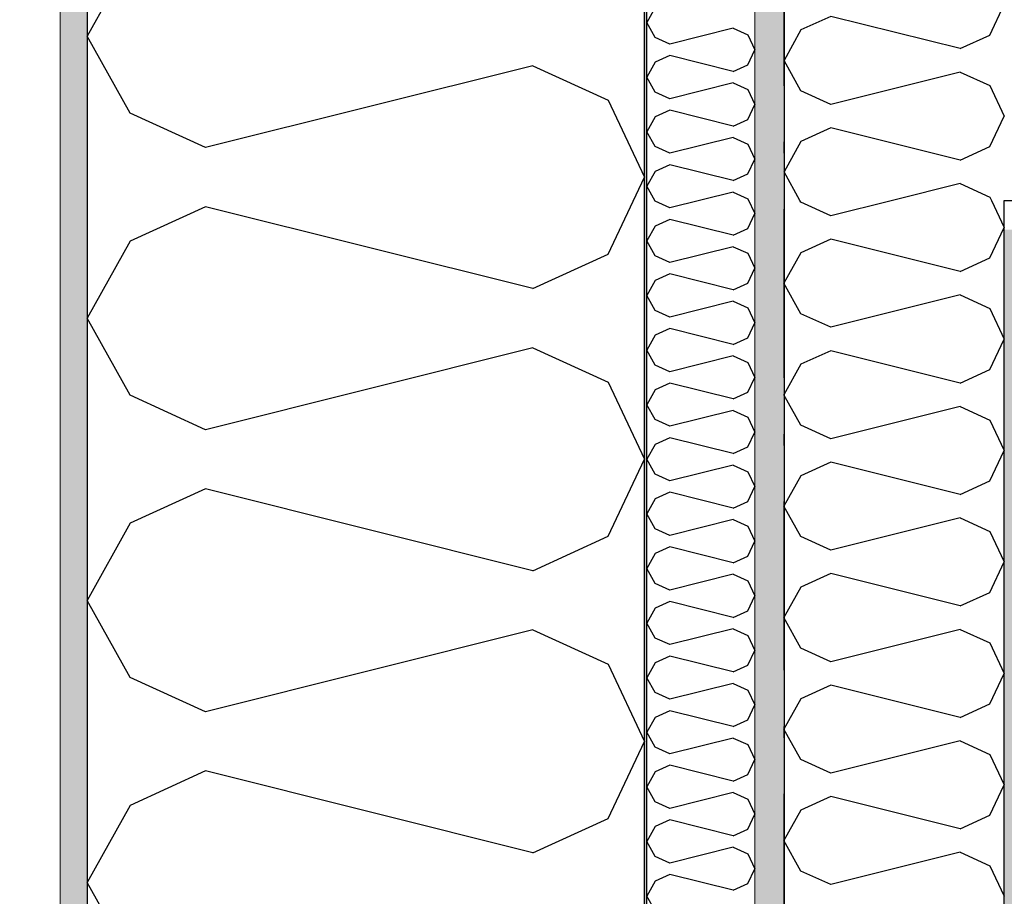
# Model space of a CAD drawing. Header units: millimetres. Extents: x -150 to 340931, y -1115 to 365939.
# Tile 40 of 253: x 277571 to 278009, y 353960 to 354350. Entities that reach past the tile are written whole.
import ezdxf
from ezdxf.enums import TextEntityAlignment as Align

# ---------------------------------------------------------------- set-up
doc = ezdxf.new("R2010")
doc.units = ezdxf.units.MM
doc.header["$LTSCALE"] = 0.5
doc.header["$MEASUREMENT"] = 0
for name, pattern in [('Akselinje', [1500, 1000, -200, 100, -200]), ('Over snittplan', [260, 150, -50, 10, -50]), ('PLINE', [0])]:
    doc.linetypes.add(name, pattern=pattern)
for name, color, linetype in [('232- Ikke-bærende yttervegger (Skravur)(Nye konstruksjoner)', 7, 'Continuous'), ('232- Ikke-bærende yttervegger(Nye konstruksjoner)', 7, 'Continuous'), ('242- Ikke-bærende innervegger (Skravur)(Nye konstruksjoner)', 7, 'Continuous'), ('242- Ikke-bærende innervegger(Nye konstruksjoner)', 7, 'Continuous'), ('255- Gulvoverflate(Nye konstruksjoner)', 7, 'Continuous'), ('82-- Modullinjer(Nye konstruksjoner)', 7, 'Continuous'), ('842-M___1_50 Målsetting bygning', 7, 'Continuous'), ('842-M___1_50 Målsetting bygning(Nye konstruksjoner)', 7, 'Continuous'), ('862- M___Nettoareal(Nye konstruksjoner)', 7, 'Continuous'), ('862- M___Nettoareal(Polylinje)(Nye konstruksjoner)', 7, 'Continuous'), ('862- M___Nettoareal(Tekst)(Nye konstruksjoner)', 7, 'Continuous')]:
    doc.layers.add(name, color=color, linetype=linetype)
doc.layers.add('235- Utvendig kledning og overflate(Nye konstruksjoner)', color=7, linetype='Continuous', lineweight=0)
doc.layers.add('236- Innvendig kledning og overflate(Nye konstruksjoner)', color=7, linetype='Continuous', lineweight=0)
doc.styles.add('GENERATED_STYLE_1', font='txt')
doc.styles.add('GENERATED_STYLE_3', font='arial.ttf')
doc.styles.add('GENERATED_STYLE_5', font='arial.ttf')
doc.dimstyles.new('GENERATED_STYLE__1', dxfattribs={"dimtxt": 100, "dimasz": 95, "dimexe": 0.18, "dimexo": 0.0625, "dimgap": 0, "dimtad": 1, "dimtih": 1, "dimtoh": 1, "dimdec": 0, "dimzin": 0, "dimdsep": 46, "dimtxsty": 'GENERATED_STYLE_3', "dimblk": 'ARROWHEAD_6', "dimblk1": 'ARROWHEAD_6', "dimblk2": 'ARROWHEAD_6', "dimcen": 0.09, "dimse1": 1, "dimse2": 1, "dimclrd": 256, "dimclre": 256, "dimclrt": 256, "dimadec": 1, "dimazin": 0, "dimtfac": 1, "dimtdec": 4, "dimtmove": 0, "dimatfit": 3, "dimfxl": 1, "dimtolj": 1, "dimtzin": 0, "dimarcsym": 0})
doc.dimstyles.new('GENERATED_STYLE__2', dxfattribs={"dimtxt": 100, "dimasz": 95, "dimexe": 0.18, "dimexo": 0.0625, "dimgap": 0, "dimtad": 1, "dimdec": 0, "dimzin": 0, "dimdsep": 46, "dimtxsty": 'GENERATED_STYLE_3', "dimblk": 'ARROWHEAD_6', "dimblk1": 'ARROWHEAD_6', "dimblk2": 'ARROWHEAD_6', "dimcen": 0.09, "dimse1": 1, "dimse2": 1, "dimclrd": 256, "dimclre": 256, "dimclrt": 256, "dimadec": 1, "dimazin": 0, "dimtfac": 1, "dimtdec": 4, "dimtmove": 0, "dimatfit": 3, "dimfxl": 1, "dimtolj": 1, "dimtzin": 0, "dimarcsym": 0})
doc.dimstyles.new('GENERATED_STYLE__4', dxfattribs={"dimtxt": 100, "dimasz": 95, "dimexe": 0.18, "dimexo": 0.0625, "dimgap": 0, "dimtad": 1, "dimdec": 0, "dimzin": 0, "dimdsep": 46, "dimtxsty": 'GENERATED_STYLE_3', "dimblk": 'ARROWHEAD_6', "dimblk1": 'ARROWHEAD_6', "dimblk2": 'ARROWHEAD_6', "dimcen": 0.09, "dimse1": 1, "dimse2": 1, "dimclrd": 256, "dimclre": 256, "dimclrt": 256, "dimadec": 1, "dimazin": 0, "dimtfac": 1, "dimtdec": 4, "dimtmove": 2, "dimatfit": 3, "dimfxl": 1, "dimtolj": 1, "dimtzin": 0, "dimarcsym": 0})
pattern_1 = [(0, (0, 0), (0, 43.30127), [0, -25]), (0, (12.5, 21.65), (0, 43.30127), [0, -25])]

# ---------------------------------------------------------------- blocks, each defined once
blk = doc.blocks.new('LEILIGHET 8__1', base_point=(283768.57, 348580.68))
at = {"layer": '862- M___Nettoareal(Polylinje)(Nye konstruksjoner)', "flags": 128}
blk.add_lwpolyline([(286041.01, 356380.68), (277911.01, 356380.68), (277911.01, 348080.68), (281226.01, 348080.68), (281226.01, 349780.68), (286041.01, 349780.68)], close=True, dxfattribs=at)
at = {"layer": '862- M___Nettoareal(Tekst)(Nye konstruksjoner)', "style": 'GENERATED_STYLE_1'}
for tag, p in [('DUMMY_861', (280015.18, 358168.58)), ('ROOM_NAME', (279278, 358118.76)), ('DUMMY_862', (279278, 357980.34))]:
    blk.add_attdef(tag, text='', height=100, dxfattribs=at).set_placement(p, align=Align.TOP_LEFT)
blk = doc.blocks.new('*X53')
at = {"layer": '232- Ikke-bærende yttervegger (Skravur)(Nye konstruksjoner)', "linetype": 'PLINE'}
for p, q in [((277853.71, 354355.38), (277850.01, 354348.75)), ((277853.71, 354342.12), (277850.01, 354348.75)), ((277888.37, 354346.2), (277860.21, 354339.16)), ((277888.37, 354346.2), (277894.87, 354343.24)), ((277860.21, 354339.16), (277853.71, 354342.12)), ((277894.87, 354343.24), (277898.01, 354336.61)), ((277860.21, 354334.06), (277853.71, 354331.1)), ((277888.37, 354327.02), (277860.21, 354334.06)), ((277894.87, 354329.98), (277898.01, 354336.61)), ((277853.71, 354331.1), (277850.01, 354324.47)), ((277888.37, 354327.02), (277894.87, 354329.98)), ((277853.71, 354317.84), (277850.01, 354324.47)), ((277888.37, 354321.92), (277860.21, 354314.88)), ((277888.37, 354321.92), (277894.87, 354318.96)), ((277860.21, 354314.88), (277853.71, 354317.84)), ((277894.87, 354318.96), (277898.01, 354312.33)), ((277894.87, 354305.7), (277898.01, 354312.33)), ((277853.71, 354306.82), (277850.01, 354300.19)), ((277860.21, 354309.78), (277853.71, 354306.82)), ((277888.37, 354302.74), (277860.21, 354309.78)), ((277888.37, 354302.74), (277894.87, 354305.7)), ((277853.71, 354293.56), (277850.01, 354300.19)), ((277888.37, 354297.64), (277860.21, 354290.6)), ((277888.37, 354297.64), (277894.87, 354294.68)), ((277860.21, 354290.6), (277853.71, 354293.56)), ((277894.87, 354294.68), (277898.01, 354288.05)), ((277860.21, 354285.5), (277853.71, 354282.54)), ((277888.37, 354278.46), (277860.21, 354285.5)), ((277894.87, 354281.42), (277898.01, 354288.05)), ((277853.71, 354282.54), (277850.01, 354275.91)), ((277888.37, 354278.46), (277894.87, 354281.42)), ((277853.71, 354269.27), (277850.01, 354275.91)), ((277888.37, 354273.35), (277860.21, 354266.32)), ((277888.37, 354273.35), (277894.87, 354270.4)), ((277860.21, 354266.32), (277853.71, 354269.27)), ((277894.87, 354270.4), (277898.01, 354263.76)), ((277894.87, 354257.13), (277898.01, 354263.76)), ((277853.71, 354258.26), (277850.01, 354251.62)), ((277860.21, 354261.21), (277853.71, 354258.26)), ((277888.37, 354254.18), (277860.21, 354261.21)), ((277888.37, 354254.18), (277894.87, 354257.13)), ((277853.71, 354244.99), (277850.01, 354251.62)), ((277860.21, 354242.03), (277853.71, 354244.99)), ((277888.37, 354249.07), (277860.21, 354242.03)), ((277888.37, 354249.07), (277894.87, 354246.11)), ((277894.87, 354246.11), (277898.01, 354239.48)), ((277860.21, 354236.93), (277853.71, 354233.97)), ((277888.37, 354229.89), (277860.21, 354236.93)), ((277894.87, 354232.85), (277898.01, 354239.48)), ((277853.71, 354233.97), (277850.01, 354227.34)), ((277888.37, 354229.89), (277894.87, 354232.85)), ((277853.71, 354220.71), (277850.01, 354227.34)), ((277888.37, 354224.79), (277860.21, 354217.75)), ((277888.37, 354224.79), (277894.87, 354221.83)), ((277860.21, 354217.75), (277853.71, 354220.71)), ((277894.87, 354221.83), (277898.01, 354215.2)), ((277894.87, 354208.57), (277898.01, 354215.2)), ((277860.21, 354212.65), (277853.71, 354209.69)), ((277888.37, 354205.61), (277860.21, 354212.65)), ((277853.71, 354209.69), (277850.01, 354203.06)), ((277888.37, 354205.61), (277894.87, 354208.57)), ((277853.71, 354196.43), (277850.01, 354203.06)), ((277888.37, 354200.51), (277860.21, 354193.47)), ((277888.37, 354200.51), (277894.87, 354197.55)), ((277894.87, 354197.55), (277898.01, 354190.92)), ((277860.21, 354193.47), (277853.71, 354196.43)), ((277860.21, 354188.37), (277853.71, 354185.41)), ((277888.37, 354181.33), (277860.21, 354188.37)), ((277894.87, 354184.29), (277898.01, 354190.92)), ((277853.71, 354185.41), (277850.01, 354178.78)), ((277888.37, 354181.33), (277894.87, 354184.29)), ((277853.71, 354172.15), (277850.01, 354178.78)), ((277888.37, 354176.23), (277860.21, 354169.19)), ((277888.37, 354176.23), (277894.87, 354173.27)), ((277860.21, 354169.19), (277853.71, 354172.15)), ((277894.87, 354173.27), (277898.01, 354166.64)), ((277894.87, 354160.01), (277898.01, 354166.64)), ((277860.21, 354164.09), (277853.71, 354161.13)), ((277888.37, 354157.05), (277860.21, 354164.09)), ((277853.71, 354161.13), (277850.01, 354154.5)), ((277888.37, 354157.05), (277894.87, 354160.01)), ((277853.71, 354147.87), (277850.01, 354154.5)), ((277888.37, 354151.95), (277860.21, 354144.91)), ((277888.37, 354151.95), (277894.87, 354148.99)), ((277894.87, 354148.99), (277898.01, 354142.36)), ((277860.21, 354144.91), (277853.71, 354147.87)), ((277894.87, 354135.73), (277898.01, 354142.36)), ((277853.71, 354136.85), (277850.01, 354130.22)), ((277860.21, 354139.81), (277853.71, 354136.85)), ((277888.37, 354132.77), (277860.21, 354139.81)), ((277888.37, 354132.77), (277894.87, 354135.73)), ((277853.71, 354123.59), (277850.01, 354130.22)), ((277888.37, 354127.67), (277860.21, 354120.63)), ((277888.37, 354127.67), (277894.87, 354124.71)), ((277860.21, 354120.63), (277853.71, 354123.59)), ((277894.87, 354124.71), (277898.01, 354118.08)), ((277894.87, 354111.45), (277898.01, 354118.08)), ((277860.21, 354115.53), (277853.71, 354112.57)), ((277888.37, 354108.49), (277860.21, 354115.53)), ((277853.71, 354112.57), (277850.01, 354105.94)), ((277888.37, 354108.49), (277894.87, 354111.45)), ((277853.71, 354099.31), (277850.01, 354105.94)), ((277888.37, 354103.39), (277860.21, 354096.35)), ((277888.37, 354103.39), (277894.87, 354100.43)), ((277894.87, 354100.43), (277898.01, 354093.8)), ((277860.21, 354096.35), (277853.71, 354099.31)), ((277894.87, 354087.17), (277898.01, 354093.8)), ((277853.71, 354088.29), (277850.01, 354081.66)), ((277860.21, 354091.25), (277853.71, 354088.29)), ((277888.37, 354084.21), (277860.21, 354091.25)), ((277888.37, 354084.21), (277894.87, 354087.17)), ((277853.71, 354075.02), (277850.01, 354081.66)), ((277888.37, 354079.1), (277860.21, 354072.07)), ((277888.37, 354079.1), (277894.87, 354076.15)), ((277860.21, 354072.07), (277853.71, 354075.02)), ((277894.87, 354076.15), (277898.01, 354069.51)), ((277860.21, 354066.96), (277853.71, 354064.01)), ((277888.37, 354059.92), (277860.21, 354066.96)), ((277894.87, 354062.88), (277898.01, 354069.51)), ((277853.71, 354064.01), (277850.01, 354057.37)), ((277888.37, 354059.92), (277894.87, 354062.88)), ((277853.71, 354050.74), (277850.01, 354057.37)), ((277888.37, 354054.82), (277860.21, 354047.78)), ((277888.37, 354054.82), (277894.87, 354051.86)), ((277860.21, 354047.78), (277853.71, 354050.74)), ((277894.87, 354051.86), (277898.01, 354045.23)), ((277894.87, 354038.6), (277898.01, 354045.23)), ((277853.71, 354039.72), (277850.01, 354033.09)), ((277860.21, 354042.68), (277853.71, 354039.72)), ((277888.37, 354035.64), (277860.21, 354042.68)), ((277888.37, 354035.64), (277894.87, 354038.6)), ((277853.71, 354026.46), (277850.01, 354033.09)), ((277888.37, 354030.54), (277860.21, 354023.5)), ((277888.37, 354030.54), (277894.87, 354027.58)), ((277860.21, 354023.5), (277853.71, 354026.46)), ((277894.87, 354027.58), (277898.01, 354020.95)), ((277860.21, 354018.4), (277853.71, 354015.44)), ((277888.37, 354011.36), (277860.21, 354018.4)), ((277894.87, 354014.32), (277898.01, 354020.95)), ((277853.71, 354015.44), (277850.01, 354008.81)), ((277888.37, 354011.36), (277894.87, 354014.32)), ((277853.71, 354002.18), (277850.01, 354008.81)), ((277888.37, 354006.26), (277860.21, 353999.22)), ((277888.37, 354006.26), (277894.87, 354003.3)), ((277860.21, 353999.22), (277853.71, 354002.18)), ((277894.87, 354003.3), (277898.01, 353996.67)), ((277894.87, 353990.04), (277898.01, 353996.67)), ((277853.71, 353991.16), (277850.01, 353984.53)), ((277860.21, 353994.12), (277853.71, 353991.16)), ((277888.37, 353987.08), (277860.21, 353994.12)), ((277888.37, 353987.08), (277894.87, 353990.04)), ((277853.71, 353977.9), (277850.01, 353984.53)), ((277860.21, 353974.94), (277853.71, 353977.9)), ((277888.37, 353981.98), (277860.21, 353974.94)), ((277888.37, 353981.98), (277894.87, 353979.02)), ((277894.87, 353979.02), (277898.01, 353972.39)), ((277860.21, 353969.84), (277853.71, 353966.88)), ((277888.37, 353962.8), (277860.21, 353969.84)), ((277894.87, 353965.76), (277898.01, 353972.39)), ((277853.71, 353966.88), (277850.01, 353960.25)), ((277888.37, 353962.8), (277894.87, 353965.76)), ((277853.71, 353953.62), (277850.01, 353960.25))]:
    blk.add_line(p, q, dxfattribs=at)
blk = doc.blocks.new('*X57')
at = {"layer": '232- Ikke-bærende yttervegger (Skravur)(Nye konstruksjoner)', "linetype": 'PLINE'}
for p, q in [((277620.13, 354376.94), (277601.01, 354342.68)), ((277620.13, 354308.42), (277601.01, 354342.68)), ((277799.2, 354329.5), (277653.72, 354293.13)), ((277799.2, 354329.5), (277832.79, 354314.21)), ((277832.79, 354314.21), (277849.01, 354279.95)), ((277653.72, 354293.13), (277620.13, 354308.42)), ((277832.79, 354245.69), (277849.01, 354279.95)), ((277653.72, 354266.77), (277620.13, 354251.49)), ((277799.2, 354230.4), (277653.72, 354266.77)), ((277620.13, 354251.49), (277601.01, 354217.23)), ((277799.2, 354230.4), (277832.79, 354245.69)), ((277620.13, 354182.97), (277601.01, 354217.23)), ((277799.2, 354204.05), (277653.72, 354167.68)), ((277799.2, 354204.05), (277832.79, 354188.76)), ((277832.79, 354188.76), (277849.01, 354154.5)), ((277653.72, 354167.68), (277620.13, 354182.97)), ((277832.79, 354120.24), (277849.01, 354154.5)), ((277653.72, 354141.32), (277620.13, 354126.03)), ((277799.2, 354104.95), (277653.72, 354141.32)), ((277620.13, 354126.03), (277601.01, 354091.77)), ((277799.2, 354104.95), (277832.79, 354120.24)), ((277620.13, 354057.51), (277601.01, 354091.77)), ((277799.2, 354078.59), (277653.72, 354042.22)), ((277799.2, 354078.59), (277832.79, 354063.31)), ((277832.79, 354063.31), (277849.01, 354029.05)), ((277653.72, 354042.22), (277620.13, 354057.51)), ((277832.79, 353994.79), (277849.01, 354029.05)), ((277653.72, 354015.87), (277620.13, 354000.58)), ((277799.2, 353979.5), (277653.72, 354015.87)), ((277620.13, 354000.58), (277601.01, 353966.32)), ((277799.2, 353979.5), (277832.79, 353994.79)), ((277620.13, 353932.06), (277601.01, 353966.32))]:
    blk.add_line(p, q, dxfattribs=at)
blk = doc.blocks.new('Standard grid marker[82]', base_point=(277601.01, 363787.13))
at = {"layer": '82-- Modullinjer(Nye konstruksjoner)', "linetype": 'Akselinje'}
blk.add_line((277601.01, 363587.13), (277601.01, 339987.13), dxfattribs=at)
at = {"layer": '82-- Modullinjer(Nye konstruksjoner)', "style": 'GENERATED_STYLE_5'}
for tag, p in [('AC_MarkerText_1_0', (277601.01, 363965.8)), ('AC_MarkerText_1_1', (277601.01, 339715.8))]:
    blk.add_attdef(tag, text='', height=100, rotation=360, dxfattribs=at).set_placement(p, align=Align.TOP_CENTER)
blk = doc.blocks.new('*D774')
at = {"layer": '842-M___1_50 Målsetting bygning(Nye konstruksjoner)', "linetype": 'PLINE'}
for p, q in [((276294.53, 363585.13), (276294.53, 363772.63)), ((335668.85, 363585.13), (335668.85, 363772.63)), ((276344.53, 363728.88), (276244.53, 363628.88)), ((335618.85, 363628.88), (335718.85, 363728.88)), ((276219.53, 363678.88), (276294.53, 363678.88)), ((276294.53, 363678.88), (335668.85, 363678.88)), ((335668.85, 363678.88), (335743.85, 363678.88))]:
    blk.add_line(p, q, dxfattribs=at)
at = {"layer": '842-M___1_50 Målsetting bygning(Nye konstruksjoner)', "insert": (305771.96, 363698.88), "char_height": 100, "attachment_point": 7, "style": 'GENERATED_STYLE_3'}
blk.add_mtext('\\A1;{\\pql;\\fArial|b0|i0|c0|p0;\\W1.000000;59\xa0374}', dxfattribs=at)
blk = doc.blocks.new('ARROWHEAD_6')
at = {"linetype": 'Continuous'}
for p, q in [((-0.5, -0.5), (0.5, 0.5)), ((0, 0), (-1, 0))]:
    blk.add_line(p, q, dxfattribs=at)
blk = doc.blocks.new('*D813')
at = {"layer": '842-M___1_50 Målsetting bygning(Nye konstruksjoner)', "linetype": 'PLINE'}
for p, q in [((272272.63, 356492.65), (272372.63, 356392.65)), ((272416.38, 356442.65), (272228.88, 356442.65)), ((272322.63, 349818.68), (272322.63, 356442.65)), ((272272.63, 349868.68), (272372.63, 349768.68)), ((272416.38, 349818.68), (272228.88, 349818.68))]:
    blk.add_line(p, q, dxfattribs=at)
at = {"layer": '842-M___1_50 Målsetting bygning(Nye konstruksjoner)', "insert": (272302.63, 352959.07), "char_height": 100, "attachment_point": 7, "rotation": 90, "style": 'GENERATED_STYLE_3'}
blk.add_mtext('\\A1;{\\pql;\\fArial|b0|i0|c0|p0;\\W1.000000;6\xa0624}', dxfattribs=at)
blk = doc.blocks.new('*D819')
at = {"layer": '842-M___1_50 Målsetting bygning', "linetype": 'PLINE'}
for p, q in [((277601.01, 357516.32), (277601.01, 357703.82)), ((277849.01, 357516.32), (277849.01, 357703.82)), ((277651.01, 357660.07), (277551.01, 357560.07)), ((277899.01, 357660.07), (277799.01, 357560.07)), ((277526.01, 357610.07), (277601.01, 357610.07)), ((277601.01, 357610.07), (277849.01, 357610.07))]:
    blk.add_line(p, q, dxfattribs=at)
at = {"layer": '842-M___1_50 Målsetting bygning', "insert": (277610.6, 357630.07), "char_height": 100, "attachment_point": 7, "style": 'GENERATED_STYLE_3'}
blk.add_mtext('\\A1;{\\pql;\\fArial|b0|i0|c0|p0;\\W1.000000;248}', dxfattribs=at)
blk = doc.blocks.new('*D820')
at = {"layer": '842-M___1_50 Målsetting bygning', "linetype": 'PLINE'}
for p, q in [((277849.01, 357516.32), (277849.01, 357703.82)), ((279206.76, 357516.32), (279206.76, 357703.82)), ((277899.01, 357660.07), (277799.01, 357560.07)), ((279256.76, 357660.07), (279156.76, 357560.07)), ((277849.01, 357610.07), (279206.76, 357610.07))]:
    blk.add_line(p, q, dxfattribs=at)
at = {"layer": '842-M___1_50 Målsetting bygning', "insert": (278356.29, 357630.07), "char_height": 100, "attachment_point": 7, "style": 'GENERATED_STYLE_3'}
blk.add_mtext('\\A1;{\\pql;\\fArial|b0|i0|c0|p0;\\W1.000000;1\xa0358}', dxfattribs=at)
blk = doc.blocks.new('*X1344')
at = {"layer": '242- Ikke-bærende innervegger (Skravur)(Nye konstruksjoner)', "linetype": 'PLINE'}
for p, q in [((277931.84, 354361.94), (277919.28, 354367.65)), ((277954.69, 354367.65), (277931.84, 354361.94)), ((278003.84, 354367.65), (278009.01, 354356.73)), ((278002.6, 354343.19), (278009.01, 354356.73)), ((277931.84, 354351.52), (277918.56, 354345.48)), ((277989.32, 354337.15), (277931.84, 354351.52)), ((277918.56, 354345.48), (277911.01, 354331.94)), ((277989.32, 354337.15), (278002.6, 354343.19)), ((277918.56, 354318.4), (277911.01, 354331.94)), ((277989.32, 354326.73), (277931.84, 354312.36)), ((277989.32, 354326.73), (278002.6, 354320.69)), ((278002.6, 354320.69), (278009.01, 354307.15)), ((277931.84, 354312.36), (277918.56, 354318.4)), ((278002.6, 354293.62), (278009.01, 354307.15)), ((277931.84, 354301.95), (277918.56, 354295.9)), ((277989.32, 354287.57), (277931.84, 354301.95)), ((277918.56, 354295.9), (277911.01, 354282.37)), ((277989.32, 354287.57), (278002.6, 354293.62)), ((277918.1, 354269.65), (277911.01, 354282.37)), ((277989.32, 354277.16), (277959.29, 354269.65)), ((277989.32, 354277.16), (278002.6, 354271.12)), ((278002.6, 354271.12), (278003.29, 354269.65))]:
    blk.add_line(p, q, dxfattribs=at)
blk = doc.blocks.new('*X1345')
at = {"layer": '242- Ikke-bærende innervegger (Skravur)(Nye konstruksjoner)', "linetype": 'PLINE'}
for p, q in [((277918.56, 354268.83), (277918.1, 354269.65)), ((277931.84, 354262.79), (277918.56, 354268.83)), ((277959.29, 354269.65), (277931.84, 354262.79)), ((278003.29, 354269.65), (278009, 354257.58)), ((278002.6, 354244.04), (278009, 354257.58)), ((277931.84, 354252.37), (277918.56, 354246.33)), ((277989.32, 354238), (277931.84, 354252.37)), ((277918.56, 354246.33), (277911, 354232.79)), ((277989.32, 354238), (278002.6, 354244.04)), ((277918.56, 354219.25), (277911, 354232.79)), ((277989.32, 354227.58), (277931.84, 354213.21)), ((277989.32, 354227.58), (278002.6, 354221.54)), ((277931.84, 354213.21), (277918.56, 354219.25)), ((278002.6, 354221.54), (278009, 354208)), ((278002.6, 354194.47), (278009, 354208)), ((277931.84, 354202.8), (277918.56, 354196.76)), ((277989.32, 354188.43), (277931.84, 354202.8)), ((277918.56, 354196.76), (277911, 354183.22)), ((277989.32, 354188.43), (278002.6, 354194.47)), ((277918.56, 354169.68), (277911, 354183.22)), ((277989.32, 354178.01), (277931.84, 354163.64)), ((277989.32, 354178.01), (278002.6, 354171.97)), ((278002.6, 354171.97), (278009, 354158.43)), ((277931.84, 354163.64), (277918.56, 354169.68)), ((278002.6, 354144.89), (278009, 354158.43)), ((277931.84, 354153.22), (277918.56, 354147.18)), ((277989.32, 354138.85), (277931.84, 354153.22)), ((277918.56, 354147.18), (277911, 354133.64)), ((277989.32, 354138.85), (278002.6, 354144.89)), ((277918.56, 354120.11), (277911, 354133.64)), ((277989.32, 354128.44), (277931.84, 354114.06)), ((277989.32, 354128.44), (278002.6, 354122.39)), ((278002.6, 354122.39), (278009, 354108.86)), ((277931.84, 354114.06), (277918.56, 354120.11)), ((278002.6, 354095.32), (278009, 354108.86)), ((277931.84, 354103.65), (277918.56, 354097.61)), ((277989.32, 354089.28), (277931.84, 354103.65)), ((277918.56, 354097.61), (277911, 354084.07)), ((277989.32, 354089.28), (278002.6, 354095.32)), ((277918.56, 354070.53), (277911, 354084.07)), ((277989.32, 354078.86), (277931.84, 354064.49)), ((277989.32, 354078.86), (278002.6, 354072.82)), ((277931.84, 354064.49), (277918.56, 354070.53)), ((278002.6, 354072.82), (278009, 354059.28)), ((278002.6, 354045.74), (278009, 354059.28)), ((277931.84, 354054.07), (277918.56, 354048.03)), ((277989.32, 354039.7), (277931.84, 354054.07)), ((277918.56, 354048.03), (277911, 354034.5)), ((277989.32, 354039.7), (278002.6, 354045.74)), ((277918.56, 354020.96), (277911, 354034.5)), ((277989.32, 354029.29), (277931.84, 354014.92)), ((277989.32, 354029.29), (278002.6, 354023.25)), ((278002.6, 354023.25), (278009, 354009.71)), ((277931.84, 354014.92), (277918.56, 354020.96)), ((278002.6, 353996.17), (278009, 354009.71)), ((277931.84, 354004.5), (277918.56, 353998.46)), ((277989.32, 353990.13), (277931.84, 354004.5)), ((277918.56, 353998.46), (277911, 353984.92)), ((277989.32, 353990.13), (278002.6, 353996.17)), ((277918.56, 353971.38), (277911, 353984.92)), ((277989.32, 353979.71), (277931.84, 353965.34)), ((277989.32, 353979.71), (278002.6, 353973.67)), ((278002.6, 353973.67), (278009, 353960.13)), ((277931.84, 353965.34), (277918.56, 353971.38))]:
    blk.add_line(p, q, dxfattribs=at)
blk = doc.blocks.new('*D1555')
at = {"layer": '842-M___1_50 Målsetting bygning(Nye konstruksjoner)', "linetype": 'PLINE'}
for p, q in [((277911.01, 355955), (277911.01, 356142.5)), ((277961.01, 356098.75), (277861.01, 355998.75)), ((278059.01, 356098.75), (277959.01, 355998.75)), ((277836.01, 356048.75), (277911.01, 356048.75)), ((277911.01, 356048.75), (278009.01, 356048.75))]:
    blk.add_line(p, q, dxfattribs=at)
blk = doc.blocks.new('*D1556')
at = {"layer": '842-M___1_50 Målsetting bygning(Nye konstruksjoner)', "linetype": 'PLINE'}
for p, q in [((278009.01, 355955), (278009.01, 356142.5)), ((278059.01, 356098.75), (277959.01, 355998.75)), ((281127.01, 356098.74), (281027.01, 355998.74)), ((277911.01, 356048.75), (278009.01, 356048.75)), ((278009.01, 356048.75), (281077.01, 356048.74))]:
    blk.add_line(p, q, dxfattribs=at)
at = {"layer": '842-M___1_50 Målsetting bygning(Nye konstruksjoner)', "char_height": 100, "attachment_point": 7, "rotation": 360, "style": 'GENERATED_STYLE_3'}
for s, insert in [('\\A1;{\\pql;\\fArial|b0|i0|c0|p0;\\W1.000000;98}', (278022.3, 356070.17)), ('\\A1;{\\pql;\\fArial|b0|i0|c0|p0;\\W1.000000;3\xa0068}', (279371.41, 356068.75))]:
    blk.add_mtext(s, dxfattribs=dict(at, insert=insert))

msp = doc.modelspace()

# ---------------------------------------------------------------- hatches: boundary and pattern name
at = {"layer": '232- Ikke-bærende yttervegger (Skravur)(Nye konstruksjoner)', "linetype": 'Continuous'}
h = msp.add_hatch(dxfattribs=at)
h.set_pattern_fill('Prikker_tett', color=256, style=0, pattern_type=2)
h.set_pattern_definition(pattern_1)
h.paths.add_polyline_path([(277589.01, 356690.65), (277589.01, 350282.68), (277601.01, 350282.68), (277601.01, 356690.65)])
msp.add_hatch(color=256, dxfattribs=at).paths.add_polyline_path([(277850.01, 356441.65), (277849.01, 356441.65), (277849.01, 350282.68), (277850.01, 350282.68)])
h = msp.add_hatch(dxfattribs=at)
h.set_pattern_fill('Prikker_tett', color=256, style=0, pattern_type=2)
h.set_pattern_definition(pattern_1)
h.paths.add_polyline_path([(277898.01, 350282.68), (277911.01, 350282.68), (277911.01, 356380.65), (277898.01, 356380.65)])
at = {"layer": '242- Ikke-bærende innervegger (Skravur)(Nye konstruksjoner)', "linetype": 'Continuous'}
h = msp.add_hatch(dxfattribs=at)
h.set_pattern_fill('Prikker_tett', color=256, style=0, pattern_type=2)
h.set_pattern_definition(pattern_1)
h.paths.add_polyline_path([(278022.01, 354256.65), (278022.01, 354269.65), (278009.01, 354269.65), (278009.01, 354256.65)])
h = msp.add_hatch(dxfattribs=at)
h.set_pattern_fill('Prikker_tett', color=256, style=0, pattern_type=2)
h.set_pattern_definition(pattern_1)
h.paths.add_polyline_path([(278022, 351276.65), (278022.01, 354256.65), (278009.01, 354256.65), (278009, 351276.65)])

# ---------------------------------------------------------------- linework, layer by layer
at = {"layer": '232- Ikke-bærende yttervegger(Nye konstruksjoner)', "linetype": 'PLINE'}
for p, q in [((277601.01, 356442.65), (277601.01, 350282.68)), ((277849.01, 350282.68), (277849.01, 356442.65)), ((277850.01, 350282.68), (277850.01, 356441.65))]:
    msp.add_line(p, q, dxfattribs=at)
at = {"layer": '232- Ikke-bærende yttervegger(Nye konstruksjoner)', "linetype": 'Over snittplan', "flags": 128}
msp.add_lwpolyline([(277911.01, 348080.68), (277911.01, 356380.65)], dxfattribs=at)
at = {"layer": '235- Utvendig kledning og overflate(Nye konstruksjoner)', "linetype": 'PLINE'}
msp.add_line((277589.01, 356690.65), (277589.01, 350282.68), dxfattribs=at)
at = {"layer": '236- Innvendig kledning og overflate(Nye konstruksjoner)', "linetype": 'PLINE'}
msp.add_line((277898.01, 350282.68), (277898.01, 356393.65), dxfattribs=at)
at = {"layer": '236- Innvendig kledning og overflate(Nye konstruksjoner)', "linetype": 'PLINE', "flags": 128}
msp.add_lwpolyline([(277911.01, 350282.68), (277911.01, 356380.65)], dxfattribs=at)
at = {"layer": '242- Ikke-bærende innervegger(Nye konstruksjoner)', "linetype": 'PLINE'}
for p, q in [((278009, 351276.65), (278009.01, 354269.65)), ((278009.01, 354269.65), (278022.01, 354269.65)), ((278009.01, 354269.65), (278022.01, 354269.65))]:
    msp.add_line(p, q, dxfattribs=at)
at = {"layer": '242- Ikke-bærende innervegger(Nye konstruksjoner)', "linetype": 'PLINE', "flags": 128}
msp.add_lwpolyline([(277911.01, 356380.65), (277911, 351263.65)], dxfattribs=at)
at = {"layer": '255- Gulvoverflate(Nye konstruksjoner)', "linetype": 'PLINE', "flags": 128}
msp.add_lwpolyline([(277601.01, 356690.65), (277601.01, 347770.68), (281536.01, 347770.68), (281536.01, 349470.68), (285893.01, 349470.68), (285893.01, 347770.68), (289886.01, 347770.68), (289886.01, 349470.68), (294243.01, 349470.68), (294243.01, 347770.68), (298236.01, 347770.68), (298236.01, 349470.68), (303051.01, 349470.68), (303051.01, 356690.65)], close=True, dxfattribs=at)

# ---------------------------------------------------------------- block references
at = {"layer": '232- Ikke-bærende yttervegger(Nye konstruksjoner)'}
for name in ['*X57', '*X53']:
    msp.add_blockref(name, (0, 0), dxfattribs=at)
at = {"layer": '242- Ikke-bærende innervegger(Nye konstruksjoner)'}
for name in ['*X1344', '*X1345']:
    msp.add_blockref(name, (0, 0), dxfattribs=at)
at = {"layer": '82-- Modullinjer(Nye konstruksjoner)', "linetype": 'PLINE'}
msp.add_blockref('Standard grid marker[82]', (277601.01, 363787.13), dxfattribs=at)
at = {"layer": '862- M___Nettoareal(Nye konstruksjoner)', "linetype": 'Continuous'}
msp.add_blockref('LEILIGHET 8__1', (283768.57, 348580.68), dxfattribs=at)

# ---------------------------------------------------------------- dimensions: what is measured, and where the dimension line sits
at = {"layer": '842-M___1_50 Målsetting bygning', "linetype": 'Continuous'}
for base, p1, p2, picture, middle in [((279206.76, 357610.07), (277849.01, 352230.66), (279206.76, 356780.65), '*D820', (278527.83, 357680.07)), ((277849.01, 357610.07), (277601.01, 352230.66), (277849.01, 352230.66), '*D819', (277724.75, 357680.07))]:
    dim = msp.add_linear_dim(base=base, p1=p1, p2=p2, dimstyle='GENERATED_STYLE__1', dxfattribs=at)
    dim.commit()
    dim.dimension.update_dxf_attribs({"geometry": picture, "text_midpoint": middle, "dimtype": 160})
at = {"layer": '842-M___1_50 Målsetting bygning(Nye konstruksjoner)', "linetype": 'Continuous'}
dim = msp.add_linear_dim(base=(335668.85, 363678.88), p1=(276294.53, 358685.24), p2=(335668.85, 339845.07), dimstyle='GENERATED_STYLE__1', dxfattribs=at)
dim.commit()
dim.dimension.update_dxf_attribs({"geometry": '*D774', "text_midpoint": (305981.55, 363748.88), "dimtype": 160})
for base, p1, p2, angle, dimstyle, picture, middle, turn in [((272322.63, 356442.65), (280123.88, 349818.68), (276684.88, 356442.65), 90, 'GENERATED_STYLE__2', '*D813', (272252.63, 353130.61), 90), ((281077.01, 356048.74), (278009, 353822.15), (281077.01, 356380.65), 360, 'GENERATED_STYLE__2', '*D1556', (279542.95, 356118.74), 360), ((278009.01, 356048.75), (277911, 353766.65), (278009, 353822.15), 360, 'GENERATED_STYLE__4', '*D1555', (278098.41, 356120.17), 360)]:
    dim = msp.add_linear_dim(base=base, p1=p1, p2=p2, angle=angle, dimstyle=dimstyle, dxfattribs=at)
    dim.commit()
    dim.dimension.update_dxf_attribs({"geometry": picture, "text_midpoint": middle, "dimtype": 160, "text_rotation": turn})

doc.saveas('drawing.dxf')
